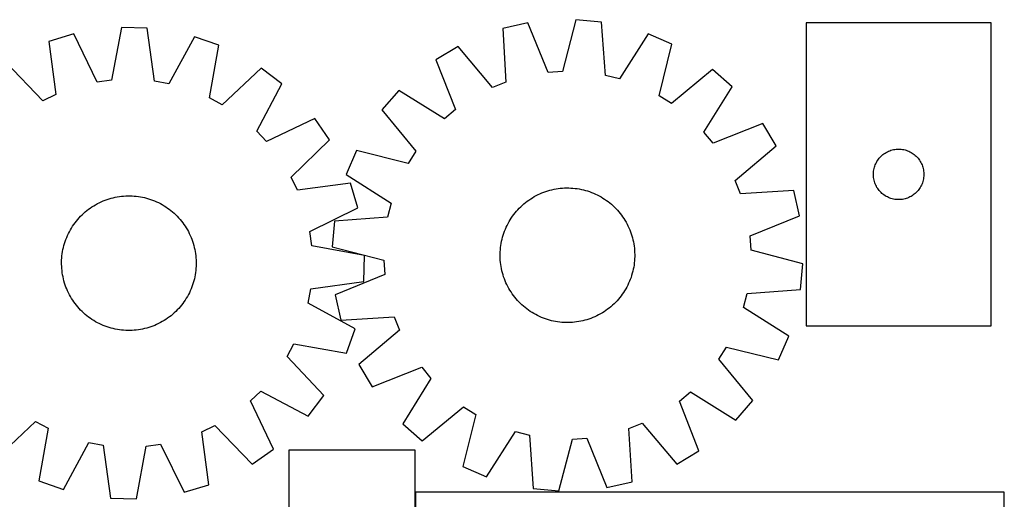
# Model space of a CAD drawing. Header units: millimetres. Extents: x 7 to 1493, y 7 to 2993.
# Tile 14 of 14: x 908 to 1493, y 2709 to 2993. Entities that reach past the tile are written whole.
import ezdxf

# ---------------------------------------------------------------- set-up
doc = ezdxf.new("R2010")
doc.units = ezdxf.units.MM
doc.layers.add('COMMON', color=5, linetype='CONTINUOUS', true_color=0x0000ff)
doc.layers.add('CUT', color=7, linetype='CONTINUOUS', true_color=0x000000)

msp = doc.modelspace()

# ---------------------------------------------------------------- linework, layer by layer
at = {"layer": 'COMMON'}
msp.add_line((1143.237908, 2712.773226), (1143.237908, 2437.773226), dxfattribs=at)
at = {"layer": 'CUT'}
for p, q in [((1210.220102, 2991.537237), (1195.216403, 2988.128488)), ((1222.178889, 2962.110002), (1210.220102, 2991.537237)), ((1238.696207, 2993.428604), (1230.734382, 2962.678253)), ((1254.018934, 2992.034119), (1238.696207, 2993.428604)), ((1256.2989, 2960.351687), (1254.018934, 2992.034119)), ((1485.526506, 2991.559633), (1375.526506, 2991.559633)), ((1375.526506, 2991.559633), (1375.526506, 2811.559633)), ((1485.526506, 2811.559633), (1485.526506, 2991.559633)), ((940.285262, 2984.944183), (925.547382, 2980.525422)), ((954.212869, 2956.396039), (940.285262, 2984.944183)), ((968.56745, 2988.763038), (962.710101, 2957.543394)), ((983.949479, 2988.411274), (968.56745, 2988.763038)), ((988.373559, 2956.956509), (983.949479, 2988.411274)), ((1195.216403, 2988.128488), (1197.146639, 2956.422827)), ((1281.685784, 2985.033316), (1264.611257, 2958.248333)), ((1295.827643, 2978.972099), (1281.685784, 2985.033316)), ((925.547382, 2980.525422), (929.624113, 2949.023755)), ((1012.027529, 2983.303545), (996.809459, 2955.421919)), ((1026.548007, 2978.21569), (1012.027529, 2983.303545)), ((1288.20561, 2948.135767), (1295.827643, 2978.972099)), ((1021.0355, 2946.933314), (1026.548007, 2978.21569)), ((1168.718483, 2977.53009), (1155.502479, 2969.65178)), ((1189.185481, 2953.238595), (1168.718483, 2977.53009)), ((921.897317, 2945.306766), (899.829514, 2968.153797)), ((1155.502479, 2969.65178), (1167.13583, 2940.09438)), ((1051.673445, 2964.681356), (1028.584303, 2942.866996)), ((1063.911006, 2955.355443), (1051.673445, 2964.681356)), ((1230.734382, 2962.678253), (1222.178889, 2962.110002)), ((1319.977014, 2963.764412), (1295.461159, 2943.566699)), ((1331.553703, 2953.629777), (1319.977014, 2963.764412)), ((962.710101, 2957.543394), (954.212869, 2956.396039)), ((996.809459, 2955.421919), (988.373559, 2956.956509)), ((1049.001515, 2927.307594), (1063.911006, 2955.355443)), ((1197.146639, 2956.422827), (1189.185481, 2953.238595)), ((1264.611257, 2958.248333), (1256.2989, 2960.351687)), ((1133.576543, 2951.383797), (1123.441909, 2939.807108)), ((1160.5483, 2934.605862), (1133.576543, 2951.383797)), ((1314.775768, 2926.658021), (1331.553703, 2953.629777)), ((929.624113, 2949.023755), (921.897317, 2945.306766)), ((1028.584303, 2942.866996), (1021.0355, 2946.933314)), ((1295.461159, 2943.566699), (1288.20561, 2948.135767)), ((1123.441909, 2939.807108), (1143.639622, 2915.291253)), ((1167.13583, 2940.09438), (1160.5483, 2934.605862)), ((1083.624378, 2934.719339), (1054.924292, 2921.107588)), ((1092.381125, 2922.068255), (1083.624378, 2934.719339)), ((1054.924292, 2921.107588), (1049.001515, 2927.307594)), ((1320.264285, 2920.070491), (1314.775768, 2926.658021)), ((1349.821685, 2931.703842), (1320.264285, 2920.070491)), ((1357.699996, 2918.487838), (1349.821685, 2931.703842)), ((1069.534094, 2900.000452), (1092.381125, 2922.068255)), ((1108.234222, 2915.657738), (1102.173005, 2901.515878)), ((1139.070554, 2908.035705), (1108.234222, 2915.657738)), ((1143.639622, 2915.291253), (1139.070554, 2908.035705)), ((1333.408501, 2898.02084), (1357.699996, 2918.487838)), ((1421.83519, 2913.785058), (1422.476063, 2914.216267)), ((1422.476063, 2914.216267), (1423.138285, 2914.613912)), ((1423.138285, 2914.613912), (1423.820099, 2914.97694)), ((1423.820099, 2914.97694), (1424.519698, 2915.304387)), ((1424.519698, 2915.304387), (1425.235225, 2915.595386)), ((1425.235225, 2915.595386), (1425.964784, 2915.849164)), ((1425.964784, 2915.849164), (1426.70644, 2916.065049)), ((1426.70644, 2916.065049), (1427.458225, 2916.242469)), ((1427.458225, 2916.242469), (1428.218148, 2916.380952)), ((1428.218148, 2916.380952), (1428.984191, 2916.480131)), ((1428.984191, 2916.480131), (1429.754325, 2916.539745)), ((1429.754325, 2916.539745), (1430.526506, 2916.559633)), ((1430.526506, 2916.559633), (1431.298688, 2916.539745)), ((1431.298688, 2916.539745), (1432.068821, 2916.480131)), ((1432.068821, 2916.480131), (1432.834865, 2916.380952)), ((1432.834865, 2916.380952), (1433.594787, 2916.242469)), ((1433.594787, 2916.242469), (1434.346573, 2916.065049)), ((1434.346573, 2916.065049), (1435.088229, 2915.849164)), ((1435.088229, 2915.849164), (1435.817788, 2915.595386)), ((1435.817788, 2915.595386), (1436.533315, 2915.304387)), ((1436.533315, 2915.304387), (1437.232913, 2914.97694)), ((1437.232913, 2914.97694), (1437.914727, 2914.613912)), ((1437.914727, 2914.613912), (1438.576949, 2914.216267)), ((1438.576949, 2914.216267), (1439.217823, 2913.785058)), ((1416.940972, 2907.918349), (1417.286324, 2908.609284)), ((1417.286324, 2908.609284), (1417.666787, 2909.281525)), ((1417.666787, 2909.281525), (1418.081351, 2909.933289)), ((1418.081351, 2909.933289), (1418.528918, 2910.562848)), ((1418.528918, 2910.562848), (1419.0083, 2911.168531)), ((1419.0083, 2911.168531), (1419.518226, 2911.748733)), ((1419.518226, 2911.748733), (1420.057344, 2912.301916)), ((1420.057344, 2912.301916), (1420.624225, 2912.826612)), ((1420.624225, 2912.826612), (1421.217364, 2913.32143)), ((1421.217364, 2913.32143), (1421.83519, 2913.785058)), ((1439.217823, 2913.785058), (1439.835649, 2913.32143)), ((1439.835649, 2913.32143), (1440.428788, 2912.826612)), ((1440.428788, 2912.826612), (1440.995669, 2912.301916)), ((1440.995669, 2912.301916), (1441.534787, 2911.748733)), ((1441.534787, 2911.748733), (1442.044713, 2911.168531)), ((1442.044713, 2911.168531), (1442.524095, 2910.562848)), ((1442.524095, 2910.562848), (1442.971662, 2909.933289)), ((1442.971662, 2909.933289), (1443.386226, 2909.281525)), ((1443.386226, 2909.281525), (1443.766688, 2908.609284)), ((1443.766688, 2908.609284), (1444.11204, 2907.918349)), ((1415.531479, 2901.945852), (1415.571243, 2902.717265)), ((1415.571243, 2902.717265), (1415.650666, 2903.485609)), ((1415.650666, 2903.485609), (1415.769537, 2904.248845)), ((1415.769537, 2904.248845), (1415.927541, 2905.004949)), ((1415.927541, 2905.004949), (1416.124258, 2905.751918)), ((1416.124258, 2905.751918), (1416.359168, 2906.487769)), ((1416.359168, 2906.487769), (1416.631647, 2907.210552)), ((1416.631647, 2907.210552), (1416.940972, 2907.918349)), ((1444.11204, 2907.918349), (1444.421366, 2907.210552)), ((1444.421366, 2907.210552), (1444.693845, 2906.487769)), ((1444.693845, 2906.487769), (1444.928754, 2905.751918)), ((1444.928754, 2905.751918), (1445.125472, 2905.004949)), ((1445.125472, 2905.004949), (1445.283476, 2904.248845)), ((1445.283476, 2904.248845), (1445.402346, 2903.485609)), ((1445.402346, 2903.485609), (1445.481769, 2902.717265)), ((1445.481769, 2902.717265), (1445.521533, 2901.945852)), ((1073.251082, 2892.273656), (1069.534094, 2900.000452)), ((1102.173005, 2901.515878), (1128.957988, 2884.441351)), ((1336.592732, 2890.059682), (1333.408501, 2898.02084)), ((1415.531479, 2901.173415), (1415.531479, 2901.945852)), ((1415.571243, 2900.402001), (1415.531479, 2901.173415)), ((1415.650666, 2899.633658), (1415.571243, 2900.402001)), ((1415.769537, 2898.870422), (1415.650666, 2899.633658)), ((1415.927541, 2898.114317), (1415.769537, 2898.870422)), ((1416.124258, 2897.367349), (1415.927541, 2898.114317)), ((1416.359168, 2896.631498), (1416.124258, 2897.367349)), ((1444.928754, 2897.367349), (1444.693845, 2896.631498)), ((1445.125472, 2898.114317), (1444.928754, 2897.367349)), ((1445.283476, 2898.870422), (1445.125472, 2898.114317)), ((1445.402346, 2899.633658), (1445.283476, 2898.870422)), ((1445.481769, 2900.402001), (1445.402346, 2899.633658)), ((1445.521533, 2901.173415), (1445.481769, 2900.402001)), ((1445.521533, 2901.945852), (1445.521533, 2901.173415)), ((1104.752749, 2896.350387), (1073.251082, 2892.273656)), ((1109.17151, 2881.612507), (1104.752749, 2896.350387)), ((1218.542186, 2890.539835), (1219.712537, 2890.997312)), ((1219.712537, 2890.997312), (1220.896681, 2891.417802)), ((1220.896681, 2891.417802), (1222.093447, 2891.800889)), ((1222.093447, 2891.800889), (1223.301657, 2892.146196)), ((1223.301657, 2892.146196), (1224.520116, 2892.453382)), ((1224.520116, 2892.453382), (1225.747624, 2892.722144)), ((1225.747624, 2892.722144), (1226.982967, 2892.952216)), ((1226.982967, 2892.952216), (1228.224928, 2893.143371)), ((1228.224928, 2893.143371), (1229.47228, 2893.295422)), ((1229.47228, 2893.295422), (1230.723793, 2893.408216)), ((1230.723793, 2893.408216), (1231.978231, 2893.481645)), ((1231.978231, 2893.481645), (1233.234357, 2893.515634)), ((1233.234357, 2893.515634), (1234.49093, 2893.51015)), ((1234.49093, 2893.51015), (1235.746711, 2893.4652)), ((1235.746711, 2893.4652), (1237.000461, 2893.380826)), ((1237.000461, 2893.380826), (1238.250941, 2893.257113)), ((1238.250941, 2893.257113), (1239.496919, 2893.094182)), ((1239.496919, 2893.094182), (1240.737164, 2892.892195)), ((1240.737164, 2892.892195), (1241.970453, 2892.65135)), ((1241.970453, 2892.65135), (1243.195568, 2892.371886)), ((1243.195568, 2892.371886), (1244.4113, 2892.054077)), ((1244.4113, 2892.054077), (1245.61645, 2891.698239)), ((1245.61645, 2891.698239), (1246.809827, 2891.304721)), ((1246.809827, 2891.304721), (1247.990256, 2890.873913)), ((1247.990256, 2890.873913), (1249.15657, 2890.406239)), ((1368.298393, 2891.989917), (1336.592732, 2890.059682)), ((1371.707143, 2876.986219), (1368.298393, 2891.989917)), ((1416.631647, 2895.908715), (1416.359168, 2896.631498)), ((1416.940972, 2895.200917), (1416.631647, 2895.908715)), ((1417.286324, 2894.509982), (1416.940972, 2895.200917)), ((1417.666787, 2893.837741), (1417.286324, 2894.509982)), ((1418.081351, 2893.185978), (1417.666787, 2893.837741)), ((1418.528918, 2892.556419), (1418.081351, 2893.185978)), ((1419.0083, 2891.950736), (1418.528918, 2892.556419)), ((1419.518226, 2891.370533), (1419.0083, 2891.950736)), ((1420.057344, 2890.817351), (1419.518226, 2891.370533)), ((1420.624225, 2890.292654), (1420.057344, 2890.817351)), ((1440.995669, 2890.817351), (1440.428788, 2890.292654)), ((1441.534787, 2891.370533), (1440.995669, 2890.817351)), ((1442.044713, 2891.950736), (1441.534787, 2891.370533)), ((1442.524095, 2892.556419), (1442.044713, 2891.950736)), ((1442.971662, 2893.185978), (1442.524095, 2892.556419)), ((1443.386226, 2893.837741), (1442.971662, 2893.185978)), ((1443.766688, 2894.509982), (1443.386226, 2893.837741)), ((1444.11204, 2895.200917), (1443.766688, 2894.509982)), ((1444.421366, 2895.908715), (1444.11204, 2895.200917)), ((1444.693845, 2896.631498), (1444.421366, 2895.908715)), ((955.439933, 2884.744042), (956.576552, 2885.279863)), ((956.576552, 2885.279863), (957.729441, 2885.779717)), ((957.729441, 2885.779717), (958.897462, 2886.243112)), ((958.897462, 2886.243112), (960.079462, 2886.669589)), ((960.079462, 2886.669589), (961.274274, 2887.058729)), ((961.274274, 2887.058729), (962.48072, 2887.410147)), ((962.48072, 2887.410147), (963.69761, 2887.723496)), ((963.69761, 2887.723496), (964.923741, 2887.998466)), ((964.923741, 2887.998466), (966.157904, 2888.234788)), ((966.157904, 2888.234788), (967.398881, 2888.432227)), ((967.398881, 2888.432227), (968.645448, 2888.590588)), ((968.645448, 2888.590588), (969.896374, 2888.709716)), ((969.896374, 2888.709716), (971.150424, 2888.789492)), ((971.150424, 2888.789492), (972.406362, 2888.829838)), ((972.406362, 2888.829838), (973.662947, 2888.830715)), ((973.662947, 2888.830715), (974.91894, 2888.79212)), ((974.91894, 2888.79212), (976.1731, 2888.714093)), ((976.1731, 2888.714093), (977.424191, 2888.596711)), ((977.424191, 2888.596711), (978.670977, 2888.440088)), ((978.670977, 2888.440088), (979.912229, 2888.244381)), ((979.912229, 2888.244381), (981.146721, 2888.009781)), ((981.146721, 2888.009781), (982.373234, 2887.736521)), ((982.373234, 2887.736521), (983.590559, 2887.42487)), ((983.590559, 2887.42487), (984.797494, 2887.075135)), ((984.797494, 2887.075135), (985.992849, 2886.687662)), ((985.992849, 2886.687662), (987.175442, 2886.262834)), ((987.175442, 2886.262834), (988.344108, 2885.801069)), ((988.344108, 2885.801069), (989.497693, 2885.302823)), ((989.497693, 2885.302823), (990.635058, 2884.768588)), ((1208.814871, 2884.844264), (1209.811119, 2885.610094)), ((1209.811119, 2885.610094), (1210.830932, 2886.344253)), ((1210.830932, 2886.344253), (1211.873301, 2887.046017)), ((1211.873301, 2887.046017), (1212.937199, 2887.714692)), ((1212.937199, 2887.714692), (1214.021576, 2888.34962)), ((1214.021576, 2888.34962), (1215.125362, 2888.950174)), ((1215.125362, 2888.950174), (1216.247466, 2889.515761)), ((1216.247466, 2889.515761), (1217.386783, 2890.045822)), ((1217.386783, 2890.045822), (1218.542186, 2890.539835)), ((1249.15657, 2890.406239), (1250.307618, 2889.902161)), ((1250.307618, 2889.902161), (1251.442265, 2889.362176)), ((1251.442265, 2889.362176), (1252.55939, 2888.786818)), ((1252.55939, 2888.786818), (1253.657892, 2888.176654)), ((1253.657892, 2888.176654), (1254.736687, 2887.532286)), ((1254.736687, 2887.532286), (1255.794708, 2886.854351)), ((1255.794708, 2886.854351), (1256.830914, 2886.143516)), ((1256.830914, 2886.143516), (1257.84428, 2885.400485)), ((1257.84428, 2885.400485), (1258.833807, 2884.625989)), ((1421.217364, 2889.797836), (1420.624225, 2890.292654)), ((1421.83519, 2889.334208), (1421.217364, 2889.797836)), ((1422.476063, 2888.903), (1421.83519, 2889.334208)), ((1423.138285, 2888.505355), (1422.476063, 2888.903)), ((1423.820099, 2888.142327), (1423.138285, 2888.505355)), ((1424.519698, 2887.81488), (1423.820099, 2888.142327)), ((1425.235225, 2887.523881), (1424.519698, 2887.81488)), ((1425.964784, 2887.270103), (1425.235225, 2887.523881)), ((1426.70644, 2887.054217), (1425.964784, 2887.270103)), ((1427.458225, 2886.876798), (1426.70644, 2887.054217)), ((1428.218148, 2886.738315), (1427.458225, 2886.876798)), ((1428.984191, 2886.639135), (1428.218148, 2886.738315)), ((1429.754325, 2886.579522), (1428.984191, 2886.639135)), ((1430.526506, 2886.559633), (1429.754325, 2886.579522)), ((1431.298688, 2886.579522), (1430.526506, 2886.559633)), ((1432.068821, 2886.639135), (1431.298688, 2886.579522)), ((1432.834865, 2886.738315), (1432.068821, 2886.639135)), ((1433.594787, 2886.876798), (1432.834865, 2886.738315)), ((1434.346573, 2887.054217), (1433.594787, 2886.876798)), ((1435.088229, 2887.270103), (1434.346573, 2887.054217)), ((1435.817788, 2887.523881), (1435.088229, 2887.270103)), ((1436.533315, 2887.81488), (1435.817788, 2887.523881)), ((1437.232913, 2888.142327), (1436.533315, 2887.81488)), ((1437.914727, 2888.505355), (1437.232913, 2888.142327)), ((1438.576949, 2888.903), (1437.914727, 2888.505355)), ((1439.217823, 2889.334208), (1438.576949, 2888.903)), ((1439.835649, 2889.797836), (1439.217823, 2889.334208)), ((1440.428788, 2890.292654), (1439.835649, 2889.797836)), ((946.121421, 2878.401682), (947.06342, 2879.233334)), ((947.06342, 2879.233334), (948.031076, 2880.034987)), ((948.031076, 2880.034987), (949.023436, 2880.805849)), ((949.023436, 2880.805849), (950.03952, 2881.54516)), ((950.03952, 2881.54516), (951.078324, 2882.252191)), ((951.078324, 2882.252191), (952.138825, 2882.926243)), ((952.138825, 2882.926243), (953.219974, 2883.566651)), ((953.219974, 2883.566651), (954.320706, 2884.172783)), ((954.320706, 2884.172783), (955.439933, 2884.744042)), ((990.635058, 2884.768588), (991.755082, 2884.198891)), ((991.755082, 2884.198891), (992.856658, 2883.594295)), ((992.856658, 2883.594295), (993.9387, 2882.955395)), ((993.9387, 2882.955395), (995.000139, 2882.282823)), ((995.000139, 2882.282823), (996.039929, 2881.577243)), ((996.039929, 2881.577243), (997.057043, 2880.83935)), ((997.057043, 2880.83935), (998.050477, 2880.069872)), ((998.050477, 2880.069872), (999.019251, 2879.26957)), ((999.019251, 2879.26957), (999.962409, 2878.439233)), ((1080.623367, 2867.6849), (1109.17151, 2881.612507)), ((1128.957988, 2884.441351), (1126.854634, 2876.128995)), ((1202.580331, 2878.663901), (1203.385526, 2879.628612)), ((1203.385526, 2879.628612), (1204.220627, 2880.567556)), ((1204.220627, 2880.567556), (1205.084808, 2881.479805)), ((1205.084808, 2881.479805), (1205.977217, 2882.364459)), ((1205.977217, 2882.364459), (1206.896973, 2883.220645)), ((1206.896973, 2883.220645), (1207.843169, 2884.047519)), ((1207.843169, 2884.047519), (1208.814871, 2884.844264)), ((1258.833807, 2884.625989), (1259.798518, 2883.820794)), ((1259.798518, 2883.820794), (1260.737461, 2882.985694)), ((1260.737461, 2882.985694), (1261.64971, 2882.121513)), ((1261.64971, 2882.121513), (1262.534364, 2881.229104)), ((1262.534364, 2881.229104), (1263.390551, 2880.309348)), ((1263.390551, 2880.309348), (1264.217425, 2879.363152)), ((1264.217425, 2879.363152), (1265.014169, 2878.39145)), ((941.05842, 2872.829715), (941.827897, 2873.823149)), ((941.827897, 2873.823149), (942.628199, 2874.791923)), ((942.628199, 2874.791923), (943.458537, 2875.735081)), ((943.458537, 2875.735081), (944.318089, 2876.651692)), ((944.318089, 2876.651692), (945.20601, 2877.540851)), ((945.20601, 2877.540851), (946.121421, 2878.401682)), ((999.962409, 2878.439233), (1000.87902, 2877.57968)), ((1000.87902, 2877.57968), (1001.768179, 2876.69176)), ((1001.768179, 2876.69176), (1002.62901, 2875.776349)), ((1002.62901, 2875.776349), (1003.460662, 2874.83435)), ((1003.460662, 2874.83435), (1004.262315, 2873.866693)), ((1004.262315, 2873.866693), (1005.033177, 2872.874333)), ((1095.172202, 2873.849028), (1093.777717, 2858.526301)), ((1126.854634, 2876.128995), (1095.172202, 2873.849028)), ((1198.419503, 2872.389485), (1199.029667, 2873.487987)), ((1199.029667, 2873.487987), (1199.674034, 2874.566781)), ((1199.674034, 2874.566781), (1200.35197, 2875.624803)), ((1200.35197, 2875.624803), (1201.062804, 2876.661008)), ((1201.062804, 2876.661008), (1201.805836, 2877.674374)), ((1201.805836, 2877.674374), (1202.580331, 2878.663901)), ((1265.014169, 2878.39145), (1265.779999, 2877.395202)), ((1265.779999, 2877.395202), (1266.514158, 2876.375389)), ((1266.514158, 2876.375389), (1267.215922, 2875.33302)), ((1267.215922, 2875.33302), (1267.884598, 2874.269121)), ((1267.884598, 2874.269121), (1268.519526, 2873.184744)), ((1342.279907, 2865.027432), (1371.707143, 2876.986219)), ((937.129181, 2866.40773), (937.698878, 2867.527754)), ((937.698878, 2867.527754), (938.303474, 2868.62933)), ((938.303474, 2868.62933), (938.942374, 2869.711372)), ((938.942374, 2869.711372), (939.614946, 2870.772811)), ((939.614946, 2870.772811), (940.320527, 2871.812601)), ((940.320527, 2871.812601), (941.05842, 2872.829715)), ((1005.033177, 2872.874333), (1005.772488, 2871.85825)), ((1005.772488, 2871.85825), (1006.479519, 2870.819445)), ((1006.479519, 2870.819445), (1007.15357, 2869.758945)), ((1007.15357, 2869.758945), (1007.793979, 2868.677795)), ((1007.793979, 2868.677795), (1008.400111, 2867.577064)), ((1008.400111, 2867.577064), (1008.97137, 2866.457836)), ((1081.770721, 2859.187668), (1080.623367, 2867.6849)), ((1195.9016, 2866.639922), (1196.332408, 2867.82035)), ((1196.332408, 2867.82035), (1196.800082, 2868.986664)), ((1196.800082, 2868.986664), (1197.30416, 2870.137712)), ((1197.30416, 2870.137712), (1197.844144, 2871.272359)), ((1197.844144, 2871.272359), (1198.419503, 2872.389485)), ((1268.519526, 2873.184744), (1269.12008, 2872.080959)), ((1269.12008, 2872.080959), (1269.685666, 2870.958855)), ((1269.685666, 2870.958855), (1270.215728, 2869.819538)), ((1270.215728, 2869.819538), (1270.709741, 2868.664134)), ((1270.709741, 2868.664134), (1271.167218, 2867.493783)), ((1271.167218, 2867.493783), (1271.587708, 2866.30964)), ((934.822634, 2860.570167), (935.210107, 2861.765521)), ((935.210107, 2861.765521), (935.634935, 2862.948114)), ((935.634935, 2862.948114), (936.0967, 2864.11678)), ((936.0967, 2864.11678), (936.594946, 2865.270365)), ((936.594946, 2865.270365), (937.129181, 2866.40773)), ((1008.97137, 2866.457836), (1009.507191, 2865.321217)), ((1009.507191, 2865.321217), (1010.007045, 2864.168328)), ((1010.007045, 2864.168328), (1010.47044, 2863.000308)), ((1010.47044, 2863.000308), (1010.896917, 2861.818308)), ((1010.896917, 2861.818308), (1011.286057, 2860.623495)), ((1194.314126, 2860.567259), (1194.554971, 2861.800547)), ((1194.554971, 2861.800547), (1194.834435, 2863.025662)), ((1194.834435, 2863.025662), (1195.152243, 2864.241394)), ((1195.152243, 2864.241394), (1195.508082, 2865.446544)), ((1195.508082, 2865.446544), (1195.9016, 2866.639922)), ((1271.587708, 2866.30964), (1271.970795, 2865.112873)), ((1271.970795, 2865.112873), (1272.316102, 2863.904664)), ((1272.316102, 2863.904664), (1272.623288, 2862.686204)), ((1272.623288, 2862.686204), (1272.89205, 2861.458697)), ((1342.848158, 2856.471939), (1342.279907, 2865.027432)), ((933.457681, 2854.443649), (933.653389, 2855.684901)), ((933.653389, 2855.684901), (933.887988, 2856.919393)), ((933.887988, 2856.919393), (934.161249, 2858.145906)), ((934.161249, 2858.145906), (934.4729, 2859.363231)), ((934.4729, 2859.363231), (934.822634, 2860.570167)), ((1011.286057, 2860.623495), (1011.637475, 2859.417049)), ((1011.637475, 2859.417049), (1011.950823, 2858.20016)), ((1011.950823, 2858.20016), (1012.225794, 2856.974029)), ((1012.225794, 2856.974029), (1012.462116, 2855.739865)), ((1012.462116, 2855.739865), (1012.659554, 2854.498888)), ((1112.990366, 2853.330319), (1081.770721, 2859.187668)), ((1093.777717, 2858.526301), (1124.528068, 2850.564476)), ((1193.741121, 2855.576806), (1193.825495, 2856.830555)), ((1193.825495, 2856.830555), (1193.949208, 2858.081036)), ((1193.949208, 2858.081036), (1194.112139, 2859.327013)), ((1194.112139, 2859.327013), (1194.314126, 2860.567259)), ((1272.89205, 2861.458697), (1273.122122, 2860.223354)), ((1273.122122, 2860.223354), (1273.313277, 2858.981393)), ((1273.313277, 2858.981393), (1273.465327, 2857.734041)), ((1273.465327, 2857.734041), (1273.578122, 2856.482528)), ((1273.578122, 2856.482528), (1273.65155, 2855.22809)), ((1373.59851, 2848.510114), (1342.848158, 2856.471939)), ((933.067055, 2849.435619), (933.105649, 2850.691612)), ((933.105649, 2850.691612), (933.183676, 2851.945772)), ((933.183676, 2851.945772), (933.301059, 2853.196863)), ((933.301059, 2853.196863), (933.457681, 2854.443649)), ((1012.659554, 2854.498888), (1012.817916, 2853.252321)), ((1012.817916, 2853.252321), (1012.937043, 2852.001395)), ((1012.937043, 2852.001395), (1013.01682, 2850.747345)), ((1013.01682, 2850.747345), (1013.057166, 2849.491407)), ((1112.638602, 2837.948291), (1112.990366, 2853.330319)), ((1124.528068, 2850.564476), (1125.096319, 2842.008983)), ((1193.690687, 2853.064451), (1193.69617, 2854.321024)), ((1193.724676, 2851.808325), (1193.690687, 2853.064451)), ((1193.69617, 2854.321024), (1193.741121, 2855.576806)), ((1193.798104, 2850.553887), (1193.724676, 2851.808325)), ((1193.910899, 2849.302374), (1193.798104, 2850.553887)), ((1273.550732, 2850.20586), (1273.427019, 2848.955379)), ((1273.635105, 2851.45961), (1273.550732, 2850.20586)), ((1273.680056, 2852.715391), (1273.635105, 2851.45961)), ((1273.65155, 2855.22809), (1273.685539, 2853.971964)), ((1273.685539, 2853.971964), (1273.680056, 2852.715391)), ((933.067931, 2848.179034), (933.067055, 2849.435619)), ((933.108277, 2846.923097), (933.067931, 2848.179034)), ((933.188054, 2845.669046), (933.108277, 2846.923097)), ((933.307181, 2844.41812), (933.188054, 2845.669046)), ((933.465543, 2843.171554), (933.307181, 2844.41812)), ((1012.824038, 2844.473578), (1012.667416, 2843.226792)), ((1012.941421, 2845.724669), (1012.824038, 2844.473578)), ((1013.019448, 2846.97883), (1012.941421, 2845.724669)), ((1013.058042, 2848.234822), (1013.019448, 2846.97883)), ((1013.057166, 2849.491407), (1013.058042, 2848.234822)), ((1194.062949, 2848.055022), (1193.910899, 2849.302374)), ((1194.254105, 2846.813061), (1194.062949, 2848.055022)), ((1194.484177, 2845.577718), (1194.254105, 2846.813061)), ((1194.752938, 2844.350211), (1194.484177, 2845.577718)), ((1195.060124, 2843.131751), (1194.752938, 2844.350211)), ((1272.541791, 2844.010753), (1272.223983, 2842.795021)), ((1272.821256, 2845.235868), (1272.541791, 2844.010753)), ((1273.062101, 2846.469157), (1272.821256, 2845.235868)), ((1273.264088, 2847.709402), (1273.062101, 2846.469157)), ((1273.427019, 2848.955379), (1273.264088, 2847.709402)), ((1372.204025, 2833.187387), (1373.59851, 2848.510114)), ((933.662982, 2841.930576), (933.465543, 2843.171554)), ((933.899303, 2840.696413), (933.662982, 2841.930576)), ((934.174274, 2839.470282), (933.899303, 2840.696413)), ((934.487623, 2838.253393), (934.174274, 2839.470282)), ((934.83904, 2837.046946), (934.487623, 2838.253393)), ((1011.652197, 2838.30721), (1011.302463, 2837.100275)), ((1011.963849, 2839.524535), (1011.652197, 2838.30721)), ((1012.237109, 2840.751049), (1011.963849, 2839.524535)), ((1012.471708, 2841.985541), (1012.237109, 2840.751049)), ((1012.667416, 2843.226792), (1012.471708, 2841.985541)), ((1125.096319, 2842.008983), (1095.669084, 2830.050196)), ((1195.405431, 2841.923542), (1195.060124, 2843.131751)), ((1195.788519, 2840.726775), (1195.405431, 2841.923542)), ((1196.209009, 2839.542632), (1195.788519, 2840.726775)), ((1196.666486, 2838.372281), (1196.209009, 2839.542632)), ((1197.160499, 2837.216877), (1196.666486, 2838.372281)), ((1271.043819, 2839.216065), (1270.576145, 2838.049751)), ((1271.474627, 2840.396493), (1271.043819, 2839.216065)), ((1271.868145, 2841.589871), (1271.474627, 2840.396493)), ((1272.223983, 2842.795021), (1271.868145, 2841.589871)), ((935.22818, 2835.852134), (934.83904, 2837.046946)), ((935.654658, 2834.670134), (935.22818, 2835.852134)), ((936.118052, 2833.502113), (935.654658, 2834.670134)), ((936.617907, 2832.349224), (936.118052, 2833.502113)), ((937.153728, 2831.212605), (936.617907, 2832.349224)), ((1009.530151, 2832.400076), (1008.995916, 2831.262711)), ((1010.028397, 2833.553661), (1009.530151, 2832.400076)), ((1010.490162, 2834.722327), (1010.028397, 2833.553661)), ((1010.91499, 2835.904921), (1010.490162, 2834.722327)), ((1011.302463, 2837.100275), (1010.91499, 2835.904921)), ((1079.649247, 2825.088311), (1081.183837, 2833.524211)), ((1081.183837, 2833.524211), (1112.638602, 2837.948291)), ((1197.69056, 2836.077561), (1197.160499, 2837.216877)), ((1198.256147, 2834.955456), (1197.69056, 2836.077561)), ((1198.8567, 2833.851671), (1198.256147, 2834.955456)), ((1199.491628, 2832.767294), (1198.8567, 2833.851671)), ((1200.160304, 2831.703395), (1199.491628, 2832.767294)), ((1267.702192, 2832.469634), (1267.024257, 2831.411612)), ((1268.34656, 2833.548428), (1267.702192, 2832.469634)), ((1268.956724, 2834.64693), (1268.34656, 2833.548428)), ((1269.532082, 2835.764056), (1268.956724, 2834.64693)), ((1270.072067, 2836.898703), (1269.532082, 2835.764056)), ((1270.576145, 2838.049751), (1270.072067, 2836.898703)), ((1340.521593, 2830.90742), (1372.204025, 2833.187387)), ((937.724986, 2830.093378), (937.153728, 2831.212605)), ((938.331119, 2828.992646), (937.724986, 2830.093378)), ((938.971527, 2827.911497), (938.331119, 2828.992646)), ((939.645579, 2826.850996), (938.971527, 2827.911497)), ((940.352609, 2825.812192), (939.645579, 2826.850996)), ((1006.510151, 2826.89763), (1005.804571, 2825.857841)), ((1007.182723, 2827.95907), (1006.510151, 2826.89763)), ((1007.821623, 2829.041112), (1007.182723, 2827.95907)), ((1008.426219, 2830.142688), (1007.821623, 2829.041112)), ((1008.995916, 2831.262711), (1008.426219, 2830.142688)), ((1095.669084, 2830.050196), (1099.077833, 2815.046498)), ((1200.862068, 2830.661026), (1200.160304, 2831.703395)), ((1201.596227, 2829.641213), (1200.862068, 2830.661026)), ((1202.362057, 2828.644965), (1201.596227, 2829.641213)), ((1203.158802, 2827.673263), (1202.362057, 2828.644965)), ((1203.985676, 2826.727067), (1203.158802, 2827.673263)), ((1204.841862, 2825.807311), (1203.985676, 2826.727067)), ((1263.1556, 2826.468859), (1262.291419, 2825.556611)), ((1263.9907, 2827.407803), (1263.1556, 2826.468859)), ((1264.795895, 2828.372514), (1263.9907, 2827.407803)), ((1265.570391, 2829.362041), (1264.795895, 2828.372514)), ((1266.313422, 2830.375407), (1265.570391, 2829.362041)), ((1267.024257, 2831.411612), (1266.313422, 2830.375407)), ((1338.418239, 2822.595064), (1340.521593, 2830.90742)), ((941.09192, 2824.796108), (940.352609, 2825.812192)), ((941.862783, 2823.803748), (941.09192, 2824.796108)), ((942.664435, 2822.836092), (941.862783, 2823.803748)), ((943.496087, 2821.894093), (942.664435, 2822.836092)), ((944.356918, 2820.978682), (943.496087, 2821.894093)), ((945.246077, 2820.090762), (944.356918, 2820.978682)), ((1001.807008, 2821.01875), (1000.919088, 2820.12959)), ((1002.666561, 2821.935361), (1001.807008, 2821.01875)), ((1003.496898, 2822.878519), (1002.666561, 2821.935361)), ((1004.2972, 2823.847293), (1003.496898, 2822.878519)), ((1005.066677, 2824.840727), (1004.2972, 2823.847293)), ((1005.804571, 2825.857841), (1005.066677, 2824.840727)), ((1107.530873, 2809.87024), (1079.649247, 2825.088311)), ((1205.726516, 2824.914902), (1204.841862, 2825.807311)), ((1206.638765, 2824.050721), (1205.726516, 2824.914902)), ((1207.577709, 2823.215621), (1206.638765, 2824.050721)), ((1208.54242, 2822.410426), (1207.577709, 2823.215621)), ((1209.531947, 2821.63593), (1208.54242, 2822.410426)), ((1210.545313, 2820.892899), (1209.531947, 2821.63593)), ((1211.581518, 2820.182064), (1210.545313, 2820.892899)), ((1256.545295, 2820.692162), (1255.502925, 2819.990399)), ((1257.565107, 2821.426321), (1256.545295, 2820.692162)), ((1258.561356, 2822.192151), (1257.565107, 2821.426321)), ((1259.533058, 2822.988896), (1258.561356, 2822.192151)), ((1260.479254, 2823.81577), (1259.533058, 2822.988896)), ((1261.39901, 2824.671956), (1260.479254, 2823.81577)), ((1262.291419, 2825.556611), (1261.39901, 2824.671956)), ((1365.203221, 2805.520537), (1338.418239, 2822.595064)), ((946.162689, 2819.231209), (945.246077, 2820.090762)), ((947.105846, 2818.400872), (946.162689, 2819.231209)), ((948.074621, 2817.600569), (947.105846, 2818.400872)), ((949.068055, 2816.831092), (948.074621, 2817.600569)), ((950.085168, 2816.093199), (949.068055, 2816.831092)), ((951.124958, 2815.387618), (950.085168, 2816.093199)), ((952.186398, 2814.715046), (951.124958, 2815.387618)), ((953.268439, 2814.076147), (952.186398, 2814.715046)), ((993.986273, 2814.744199), (992.905123, 2814.103791)), ((995.046773, 2815.418251), (993.986273, 2814.744199)), ((996.085577, 2816.125281), (995.046773, 2815.418251)), ((997.101661, 2816.864592), (996.085577, 2816.125281)), ((998.094021, 2817.635455), (997.101661, 2816.864592)), ((999.061678, 2818.437108), (998.094021, 2817.635455)), ((1000.003676, 2819.26876), (999.061678, 2818.437108)), ((1000.919088, 2820.12959), (1000.003676, 2819.26876)), ((1099.077833, 2815.046498), (1130.783494, 2816.976733)), ((1130.783494, 2816.976733), (1133.967726, 2809.015575)), ((1212.63954, 2819.504129), (1211.581518, 2820.182064)), ((1213.718334, 2818.859761), (1212.63954, 2819.504129)), ((1214.816836, 2818.249597), (1213.718334, 2818.859761)), ((1215.933962, 2817.674239), (1214.816836, 2818.249597)), ((1217.068609, 2817.134254), (1215.933962, 2817.674239)), ((1218.219657, 2816.630176), (1217.068609, 2817.134254)), ((1219.385971, 2816.162502), (1218.219657, 2816.630176)), ((1220.566399, 2815.731694), (1219.385971, 2816.162502)), ((1221.759777, 2815.338176), (1220.566399, 2815.731694)), ((1222.964927, 2814.982338), (1221.759777, 2815.338176)), ((1224.180659, 2814.664529), (1222.964927, 2814.982338)), ((1244.07457, 2814.890219), (1242.85611, 2814.583033)), ((1245.282779, 2815.235526), (1244.07457, 2814.890219)), ((1246.479546, 2815.618613), (1245.282779, 2815.235526)), ((1247.663689, 2816.039103), (1246.479546, 2815.618613)), ((1248.83404, 2816.49658), (1247.663689, 2816.039103)), ((1249.989444, 2816.990593), (1248.83404, 2816.49658)), ((1251.12876, 2817.520654), (1249.989444, 2816.990593)), ((1252.250865, 2818.086241), (1251.12876, 2817.520654)), ((1253.35465, 2818.686795), (1252.250865, 2818.086241)), ((1254.439027, 2819.321723), (1253.35465, 2818.686795)), ((1255.502925, 2819.990399), (1254.439027, 2819.321723)), ((954.370015, 2813.47155), (953.268439, 2814.076147)), ((955.490039, 2812.901853), (954.370015, 2813.47155)), ((956.627404, 2812.367618), (955.490039, 2812.901853)), ((957.780989, 2811.869373), (956.627404, 2812.367618)), ((958.949655, 2811.407608), (957.780989, 2811.869373)), ((960.132248, 2810.982779), (958.949655, 2811.407608)), ((961.327603, 2810.595306), (960.132248, 2810.982779)), ((962.534538, 2810.245572), (961.327603, 2810.595306)), ((963.751863, 2809.933921), (962.534538, 2810.245572)), ((964.978377, 2809.660661), (963.751863, 2809.933921)), ((966.212868, 2809.426061), (964.978377, 2809.660661)), ((967.45412, 2809.230353), (966.212868, 2809.426061)), ((968.700906, 2809.073731), (967.45412, 2809.230353)), ((969.951997, 2808.956348), (968.700906, 2809.073731)), ((971.206158, 2808.878321), (969.951997, 2808.956348)), ((972.46215, 2808.839727), (971.206158, 2808.878321)), ((974.974673, 2808.88095), (973.718735, 2808.840603)), ((976.228723, 2808.960726), (974.974673, 2808.88095)), ((977.479649, 2809.079854), (976.228723, 2808.960726)), ((978.726216, 2809.238215), (977.479649, 2809.079854)), ((979.967193, 2809.435654), (978.726216, 2809.238215)), ((981.201356, 2809.671975), (979.967193, 2809.435654)), ((982.427488, 2809.946946), (981.201356, 2809.671975)), ((983.644377, 2810.260295), (982.427488, 2809.946946)), ((984.850823, 2810.611712), (983.644377, 2810.260295)), ((986.045636, 2811.000852), (984.850823, 2810.611712)), ((987.227636, 2811.42733), (986.045636, 2811.000852)), ((988.395656, 2811.890724), (987.227636, 2811.42733)), ((989.548545, 2812.390579), (988.395656, 2811.890724)), ((990.685164, 2812.9264), (989.548545, 2812.390579)), ((991.804392, 2813.497658), (990.685164, 2812.9264)), ((992.905123, 2814.103791), (991.804392, 2813.497658)), ((1102.443017, 2795.349762), (1107.530873, 2809.87024)), ((1133.967726, 2809.015575), (1109.67623, 2788.548577)), ((1225.405774, 2814.385065), (1224.180659, 2814.664529)), ((1226.639062, 2814.14422), (1225.405774, 2814.385065)), ((1227.879307, 2813.942233), (1226.639062, 2814.14422)), ((1229.125285, 2813.779302), (1227.879307, 2813.942233)), ((1230.375766, 2813.655589), (1229.125285, 2813.779302)), ((1231.629515, 2813.571215), (1230.375766, 2813.655589)), ((1232.885296, 2813.526265), (1231.629515, 2813.571215)), ((1234.14187, 2813.520781), (1232.885296, 2813.526265)), ((1235.397995, 2813.55477), (1234.14187, 2813.520781)), ((1236.652434, 2813.628199), (1235.397995, 2813.55477)), ((1237.903946, 2813.740994), (1236.652434, 2813.628199)), ((1239.151299, 2813.893044), (1237.903946, 2813.740994)), ((1240.393259, 2814.084199), (1239.151299, 2813.893044)), ((1241.628603, 2814.314271), (1240.393259, 2814.084199)), ((1242.85611, 2814.583033), (1241.628603, 2814.314271)), ((1375.526506, 2811.559633), (1485.526506, 2811.559633)), ((973.718735, 2808.840603), (972.46215, 2808.839727)), ((1359.142004, 2791.378677), (1365.203221, 2805.520537)), ((1067.094324, 2793.313466), (1071.160642, 2800.862269)), ((1071.160642, 2800.862269), (1102.443017, 2795.349762)), ((1323.736605, 2791.745162), (1328.305672, 2799.00071)), ((1328.305672, 2799.00071), (1359.142004, 2791.378677)), ((1088.908683, 2770.224324), (1067.094324, 2793.313466)), ((1343.934318, 2767.229307), (1323.736605, 2791.745162)), ((1109.67623, 2788.548577), (1117.554541, 2775.332573)), ((1117.554541, 2775.332573), (1147.111941, 2786.965924)), ((1147.111941, 2786.965924), (1152.600459, 2780.378394)), ((1152.600459, 2780.378394), (1135.822524, 2753.406638)), ((1045.334915, 2766.973478), (1051.534922, 2772.896255)), ((1051.534922, 2772.896255), (1079.582771, 2757.986763)), ((1079.582771, 2757.986763), (1088.908683, 2770.224324)), ((1300.240397, 2766.942036), (1306.827926, 2772.430553)), ((1306.827926, 2772.430553), (1333.799683, 2755.652618)), ((1058.946667, 2738.273391), (1045.334915, 2766.973478)), ((1147.399213, 2743.272003), (1171.915067, 2763.469716)), ((1171.915067, 2763.469716), (1179.170616, 2758.900648)), ((1311.873748, 2737.384636), (1300.240397, 2766.942036)), ((1333.799683, 2755.652618), (1343.934318, 2767.229307)), ((1179.170616, 2758.900648), (1171.548583, 2728.064316)), ((894.451652, 2732.989086), (917.540794, 2754.803445)), ((917.540794, 2754.803445), (925.089597, 2750.737127)), ((925.089597, 2750.737127), (919.57709, 2719.454752)), ((1016.500984, 2748.646687), (1024.22778, 2752.363675)), ((1024.22778, 2752.363675), (1046.295583, 2729.516644)), ((1135.822524, 2753.406638), (1147.399213, 2743.272003)), ((1270.229588, 2750.613588), (1278.190746, 2753.79782)), ((1272.159823, 2718.907927), (1270.229588, 2750.613588)), ((1278.190746, 2753.79782), (1298.657744, 2729.506325)), ((1020.577715, 2717.14502), (1016.500984, 2748.646687)), ((1185.690443, 2722.0031), (1202.76497, 2748.788082)), ((1202.76497, 2748.788082), (1211.077326, 2746.684728)), ((1211.077326, 2746.684728), (1213.357293, 2715.002296)), ((1236.641845, 2744.358162), (1245.197338, 2744.926413)), ((1245.197338, 2744.926413), (1257.156124, 2715.499178)), ((934.097568, 2714.366896), (949.315639, 2742.248522)), ((949.315639, 2742.248522), (957.751538, 2740.713933)), ((957.751538, 2740.713933), (962.175618, 2709.259167)), ((977.557647, 2708.907403), (983.414996, 2740.127048)), ((983.414996, 2740.127048), (991.912228, 2741.274403)), ((991.912228, 2741.274403), (1005.839835, 2712.726259)), ((1228.680019, 2713.607811), (1236.641845, 2744.358162)), ((1046.295583, 2729.516644), (1058.946667, 2738.273391)), ((1143.137908, 2737.773226), (1068.137908, 2737.773226)), ((1068.137908, 2737.773226), (1068.137908, 2537.773226)), ((1143.137908, 2437.773226), (1143.137908, 2737.773226)), ((1298.657744, 2729.506325), (1311.873748, 2737.384636)), ((1171.548583, 2728.064316), (1185.690443, 2722.0031)), ((919.57709, 2719.454752), (934.097568, 2714.366896)), ((1005.839835, 2712.726259), (1020.577715, 2717.14502)), ((1257.156124, 2715.499178), (1272.159823, 2718.907927)), ((1143.337909, 2712.773226), (1143.337909, 2262.773226)), ((1493.337909, 2712.773226), (1143.337909, 2712.773226)), ((1213.357293, 2715.002296), (1228.680019, 2713.607811)), ((1493.337909, 2262.773226), (1493.337909, 2712.773226)), ((962.175618, 2709.259167), (977.557647, 2708.907403))]:
    msp.add_line(p, q, dxfattribs=at)

doc.saveas('drawing.dxf')
